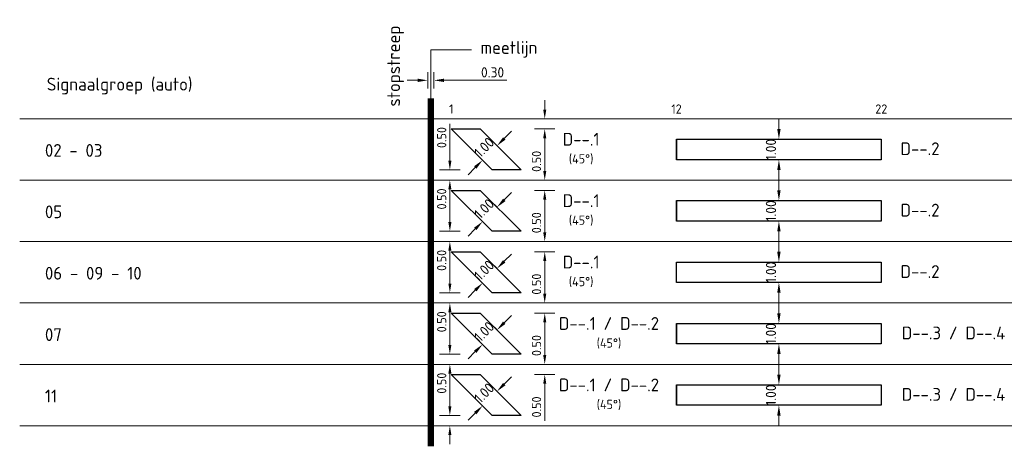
# Model space of a CAD drawing. Header units: metres. Extents: x 196669 to 197735, y 355514 to 356669.
# Tile 26 of 28: x 197644 to 197692, y 355857 to 355878. Entities that reach past the tile are written whole.
import ezdxf

# ---------------------------------------------------------------- set-up
doc = ezdxf.new("R2010")
doc.units = ezdxf.units.M
doc.layers.get('Defpoints').update_dxf_attribs({"color": 151})
for name, color, linetype, lineweight in [('N-WE-VW-M', 7, 'Continuous', 18), ('N-WE-VW-VRI-DETECTIETABEL-G', 7, 'Continuous', 18), ('N-WE-VW-VRI_DETECTIELUS-G', 3, 'Continuous', 30), ('X-XX-AL-AANPIJLING-T25', 7, 'Continuous', 25), ('X-XX-AL-T18', 7, 'Continuous', 13)]:
    doc.layers.add(name, color=color, linetype=linetype, lineweight=lineweight)
doc.styles.add('NLCS-ISO-M200-T25', font='NLCS-ISO.ttf', dxfattribs={"height": 0.5})
doc.styles.add('NLCS-ISO-M250-T18', font='NLCS-ISO.ttf', dxfattribs={"height": 0.45})
doc.styles.add('NLCS-ISO-M250-T25', font='NLCS-ISO.ttf', dxfattribs={"height": 0.625})
doc.dimstyles.new('NLCS-M200-T25-PIJL_L2_H1', dxfattribs={"dimscale": 0.2, "dimtxt": 2.5, "dimasz": 2.5, "dimexe": 2, "dimexo": 2, "dimgap": 0.7, "dimtad": 1, "dimzin": 0, "dimdsep": 46, "dimtxsty": 'NLCS-ISO-M200-T25', "dimcen": 0, "dimdle": 2, "dimclrd": 256, "dimclre": 256, "dimclrt": 256, "dimadec": 1, "dimazin": 0, "dimtfac": 1, "dimtdec": 3, "dimtofl": 0, "dimtmove": 0, "dimatfit": 3, "dimfxl": 2, "dimfxlon": 1, "dimtfillclr": 256, "dimtolj": 1, "dimtzin": 0, "dimlwd": -1, "dimlwe": -1, "dimarcsym": 0})
doc.dimstyles.new('NLCS-M250-T18-PIJL_L2_H1', dxfattribs={"dimscale": 0.25, "dimtxt": 2.5, "dimasz": 1.8, "dimexe": 2, "dimexo": 2, "dimgap": 0.7, "dimtad": 1, "dimzin": 0, "dimdsep": 46, "dimtxsty": 'NLCS-ISO-M250-T18', "dimcen": 0, "dimdle": 2, "dimclrd": 256, "dimclre": 256, "dimclrt": 256, "dimadec": 1, "dimazin": 0, "dimtfac": 1, "dimtdec": 3, "dimtofl": 0, "dimtmove": 0, "dimatfit": 3, "dimfxl": 2, "dimfxlon": 1, "dimtfillclr": 256, "dimtolj": 1, "dimtzin": 0, "dimlwd": -1, "dimlwe": -1, "dimarcsym": 0})

# ---------------------------------------------------------------- blocks, each defined once
blk = doc.blocks.new('*D75')
at = {"layer": 'Defpoints', "color": 0, "transparency": 16777216}
for p in [(197663.868, 355874.807), (197663.568, 355873.93), (197663.868, 355873.93)]:
    blk.add_point(p, dxfattribs=at)
at = {"layer": 'N-WE-VW-M', "transparency": 16777216}
for p, q in [((197663.568, 355874.407), (197663.568, 355875.207)), ((197663.868, 355874.407), (197663.868, 355875.207)), ((197663.068, 355874.807), (197662.568, 355874.807)), ((197664.368, 355874.807), (197667.423, 355874.807))]:
    blk.add_line(p, q, dxfattribs=at)
for points in [[(197663.068, 355874.89), (197663.068, 355874.723), (197663.568, 355874.807)], [(197664.368, 355874.89), (197664.368, 355874.723), (197663.868, 355874.807)]]:
    blk.add_solid(points, dxfattribs=at)
at = {"layer": 'N-WE-VW-M', "transparency": 16777216, "insert": (197666.733, 355875.197), "char_height": 0.5, "attachment_point": 5, "style": 'NLCS-ISO-M200-T25'}
blk.add_mtext('\\A1;0.30', dxfattribs=at)
blk = doc.blocks.new('*D76')
at = {"layer": 'Defpoints', "color": 0, "transparency": 16777216}
for p in [(197665.803, 355870.43), (197664.648, 355869.93), (197665.803, 355869.93)]:
    blk.add_point(p, dxfattribs=at)
at = {"layer": 'N-WE-VW-M', "transparency": 16777216}
for p, q in [((197664.648, 355870.88), (197664.648, 355872.681)), ((197665.148, 355870.43), (197664.148, 355870.43)), ((197665.148, 355869.93), (197664.148, 355869.93)), ((197664.648, 355869.48), (197664.648, 355869.03))]:
    blk.add_line(p, q, dxfattribs=at)
for points in [[(197664.573, 355870.88), (197664.723, 355870.88), (197664.648, 355870.43)], [(197664.573, 355869.48), (197664.723, 355869.48), (197664.648, 355869.93)]]:
    blk.add_solid(points, dxfattribs=at)
at = {"layer": 'N-WE-VW-M', "transparency": 16777216, "insert": (197664.248, 355872.011), "char_height": 0.45, "attachment_point": 5, "rotation": 90, "style": 'NLCS-ISO-M250-T18'}
blk.add_mtext('\\A1;0.50', dxfattribs=at)
blk = doc.blocks.new('*D77')
at = {"layer": 'Defpoints', "color": 0, "transparency": 16777216}
for p in [(197668.126, 355872.93), (197669.281, 355872.93), (197668.126, 355872.43)]:
    blk.add_point(p, dxfattribs=at)
at = {"layer": 'N-WE-VW-M', "transparency": 16777216}
for p, q in [((197669.281, 355873.38), (197669.281, 355873.83)), ((197668.781, 355872.93), (197669.781, 355872.93)), ((197668.781, 355872.43), (197669.781, 355872.43)), ((197669.281, 355871.98), (197669.281, 355870.179))]:
    blk.add_line(p, q, dxfattribs=at)
for points in [[(197669.206, 355873.38), (197669.356, 355873.38), (197669.281, 355872.93)], [(197669.206, 355871.98), (197669.356, 355871.98), (197669.281, 355872.43)]]:
    blk.add_solid(points, dxfattribs=at)
at = {"layer": 'N-WE-VW-M', "transparency": 16777216, "insert": (197668.881, 355870.849), "char_height": 0.45, "attachment_point": 5, "rotation": 90, "style": 'NLCS-ISO-M250-T18'}
blk.add_mtext('\\A1;0.50', dxfattribs=at)
blk = doc.blocks.new('*D83')
at = {"layer": 'Defpoints', "color": 0, "transparency": 16777216}
for p in [(197666.951, 355871.612), (197666.951, 355871.612), (197666.244, 355870.904)]:
    blk.add_point(p, dxfattribs=at)
at = {"layer": 'N-WE-VW-M', "transparency": 16777216}
for p, q in [((197667.304, 355871.965), (197667.658, 355872.319)), ((197666.951, 355871.612), (197666.668, 355871.894)), ((197666.244, 355870.904), (197665.961, 355871.187)), ((197665.89, 355870.551), (197665.537, 355870.197))]:
    blk.add_line(p, q, dxfattribs=at)
for points in [[(197667.245, 355872.024), (197667.363, 355871.906), (197666.951, 355871.612)], [(197665.831, 355870.61), (197665.949, 355870.492), (197666.244, 355870.904)]]:
    blk.add_solid(points, dxfattribs=at)
at = {"layer": 'N-WE-VW-M', "transparency": 16777216, "insert": (197666.321, 355871.534), "char_height": 0.5, "attachment_point": 5, "rotation": 45, "style": 'NLCS-ISO-M200-T25'}
blk.add_mtext('\\A1;1.00', dxfattribs=at)
blk = doc.blocks.new('*D84')
at = {"layer": 'Defpoints', "color": 0, "transparency": 16777216}
for p in [(197680.718, 355871.93), (197680.735, 355871.93), (197680.735, 355870.93)]:
    blk.add_point(p, dxfattribs=at)
at = {"layer": 'N-WE-VW-M', "transparency": 16777216}
for p, q in [((197680.718, 355872.43), (197680.718, 355872.93)), ((197680.718, 355871.93), (197680.318, 355871.93)), ((197680.718, 355870.93), (197680.318, 355870.93)), ((197680.718, 355870.43), (197680.718, 355869.93))]:
    blk.add_line(p, q, dxfattribs=at)
for points in [[(197680.635, 355872.43), (197680.801, 355872.43), (197680.718, 355871.93)], [(197680.635, 355870.43), (197680.801, 355870.43), (197680.718, 355870.93)]]:
    blk.add_solid(points, dxfattribs=at)
at = {"layer": 'N-WE-VW-M', "transparency": 16777216, "insert": (197680.328, 355871.43), "char_height": 0.5, "attachment_point": 5, "rotation": 90, "style": 'NLCS-ISO-M200-T25'}
blk.add_mtext('\\A1;1.00', dxfattribs=at)
blk = doc.blocks.new('*D68')
at = {"layer": 'Defpoints', "color": 0, "transparency": 16777216}
for p in [(197665.803, 355861.43), (197664.648, 355860.93), (197665.803, 355860.93)]:
    blk.add_point(p, dxfattribs=at)
at = {"layer": 'N-WE-VW-M', "transparency": 16777216}
for p, q in [((197664.648, 355861.88), (197664.648, 355863.681)), ((197665.148, 355861.43), (197664.148, 355861.43)), ((197665.148, 355860.93), (197664.148, 355860.93)), ((197664.648, 355860.48), (197664.648, 355860.03))]:
    blk.add_line(p, q, dxfattribs=at)
for points in [[(197664.573, 355861.88), (197664.723, 355861.88), (197664.648, 355861.43)], [(197664.573, 355860.48), (197664.723, 355860.48), (197664.648, 355860.93)]]:
    blk.add_solid(points, dxfattribs=at)
at = {"layer": 'N-WE-VW-M', "transparency": 16777216, "insert": (197664.248, 355863.011), "char_height": 0.45, "attachment_point": 5, "rotation": 90, "style": 'NLCS-ISO-M250-T18'}
blk.add_mtext('\\A1;0.50', dxfattribs=at)
blk = doc.blocks.new('*D69')
at = {"layer": 'Defpoints', "color": 0, "transparency": 16777216}
for p in [(197668.126, 355863.93), (197669.281, 355863.93), (197668.126, 355863.43)]:
    blk.add_point(p, dxfattribs=at)
at = {"layer": 'N-WE-VW-M', "transparency": 16777216}
for p, q in [((197669.281, 355864.38), (197669.281, 355864.83)), ((197668.781, 355863.93), (197669.781, 355863.93)), ((197668.781, 355863.43), (197669.781, 355863.43)), ((197669.281, 355862.98), (197669.281, 355861.179))]:
    blk.add_line(p, q, dxfattribs=at)
for points in [[(197669.206, 355864.38), (197669.356, 355864.38), (197669.281, 355863.93)], [(197669.206, 355862.98), (197669.356, 355862.98), (197669.281, 355863.43)]]:
    blk.add_solid(points, dxfattribs=at)
at = {"layer": 'N-WE-VW-M', "transparency": 16777216, "insert": (197668.881, 355861.849), "char_height": 0.45, "attachment_point": 5, "rotation": 90, "style": 'NLCS-ISO-M250-T18'}
blk.add_mtext('\\A1;0.50', dxfattribs=at)
blk = doc.blocks.new('*D80')
at = {"layer": 'Defpoints', "color": 0, "transparency": 16777216}
for p in [(197666.951, 355862.612), (197666.951, 355862.612), (197666.244, 355861.904)]:
    blk.add_point(p, dxfattribs=at)
at = {"layer": 'N-WE-VW-M', "transparency": 16777216}
for p, q in [((197667.304, 355862.965), (197667.658, 355863.319)), ((197666.951, 355862.612), (197666.668, 355862.894)), ((197666.244, 355861.904), (197665.961, 355862.187)), ((197665.89, 355861.551), (197665.537, 355861.197))]:
    blk.add_line(p, q, dxfattribs=at)
for points in [[(197667.245, 355863.024), (197667.363, 355862.906), (197666.951, 355862.612)], [(197665.831, 355861.61), (197665.949, 355861.492), (197666.244, 355861.904)]]:
    blk.add_solid(points, dxfattribs=at)
at = {"layer": 'N-WE-VW-M', "transparency": 16777216, "insert": (197666.321, 355862.534), "char_height": 0.5, "attachment_point": 5, "rotation": 45, "style": 'NLCS-ISO-M200-T25'}
blk.add_mtext('\\A1;1.00', dxfattribs=at)
blk = doc.blocks.new('*D81')
at = {"layer": 'Defpoints', "color": 0, "transparency": 16777216}
for p in [(197680.718, 355862.93), (197680.735, 355862.93), (197680.735, 355861.93)]:
    blk.add_point(p, dxfattribs=at)
at = {"layer": 'N-WE-VW-M', "transparency": 16777216}
for p, q in [((197680.718, 355863.43), (197680.718, 355863.93)), ((197680.718, 355862.93), (197680.318, 355862.93)), ((197680.718, 355861.93), (197680.318, 355861.93)), ((197680.718, 355861.43), (197680.718, 355860.93))]:
    blk.add_line(p, q, dxfattribs=at)
for points in [[(197680.635, 355863.43), (197680.801, 355863.43), (197680.718, 355862.93)], [(197680.635, 355861.43), (197680.801, 355861.43), (197680.718, 355861.93)]]:
    blk.add_solid(points, dxfattribs=at)
at = {"layer": 'N-WE-VW-M', "transparency": 16777216, "insert": (197680.328, 355862.43), "char_height": 0.5, "attachment_point": 5, "rotation": 90, "style": 'NLCS-ISO-M200-T25'}
blk.add_mtext('\\A1;1.00', dxfattribs=at)
blk = doc.blocks.new('*D98')
at = {"layer": 'Defpoints', "color": 0, "transparency": 16777216}
for p in [(197665.803, 355867.43), (197664.648, 355866.93), (197665.803, 355866.93)]:
    blk.add_point(p, dxfattribs=at)
at = {"layer": 'N-WE-VW-M', "transparency": 16777216}
for p, q in [((197664.648, 355867.88), (197664.648, 355869.681)), ((197665.148, 355867.43), (197664.148, 355867.43)), ((197665.148, 355866.93), (197664.148, 355866.93)), ((197664.648, 355866.48), (197664.648, 355866.03))]:
    blk.add_line(p, q, dxfattribs=at)
for points in [[(197664.573, 355867.88), (197664.723, 355867.88), (197664.648, 355867.43)], [(197664.573, 355866.48), (197664.723, 355866.48), (197664.648, 355866.93)]]:
    blk.add_solid(points, dxfattribs=at)
at = {"layer": 'N-WE-VW-M', "transparency": 16777216, "insert": (197664.248, 355869.011), "char_height": 0.45, "attachment_point": 5, "rotation": 90, "style": 'NLCS-ISO-M250-T18'}
blk.add_mtext('\\A1;0.50', dxfattribs=at)
blk = doc.blocks.new('*D99')
at = {"layer": 'Defpoints', "color": 0, "transparency": 16777216}
for p in [(197668.126, 355869.93), (197669.281, 355869.93), (197668.126, 355869.43)]:
    blk.add_point(p, dxfattribs=at)
at = {"layer": 'N-WE-VW-M', "transparency": 16777216}
for p, q in [((197669.281, 355870.38), (197669.281, 355870.83)), ((197668.781, 355869.93), (197669.781, 355869.93)), ((197668.781, 355869.43), (197669.781, 355869.43)), ((197669.281, 355868.98), (197669.281, 355867.179))]:
    blk.add_line(p, q, dxfattribs=at)
for points in [[(197669.206, 355870.38), (197669.356, 355870.38), (197669.281, 355869.93)], [(197669.206, 355868.98), (197669.356, 355868.98), (197669.281, 355869.43)]]:
    blk.add_solid(points, dxfattribs=at)
at = {"layer": 'N-WE-VW-M', "transparency": 16777216, "insert": (197668.881, 355867.849), "char_height": 0.45, "attachment_point": 5, "rotation": 90, "style": 'NLCS-ISO-M250-T18'}
blk.add_mtext('\\A1;0.50', dxfattribs=at)
blk = doc.blocks.new('*D103')
at = {"layer": 'Defpoints', "color": 0, "transparency": 16777216}
for p in [(197666.951, 355868.612), (197666.951, 355868.612), (197666.244, 355867.904)]:
    blk.add_point(p, dxfattribs=at)
at = {"layer": 'N-WE-VW-M', "transparency": 16777216}
for p, q in [((197667.304, 355868.965), (197667.658, 355869.319)), ((197666.951, 355868.612), (197666.668, 355868.894)), ((197666.244, 355867.904), (197665.961, 355868.187)), ((197665.89, 355867.551), (197665.537, 355867.197))]:
    blk.add_line(p, q, dxfattribs=at)
for points in [[(197667.245, 355869.024), (197667.363, 355868.906), (197666.951, 355868.612)], [(197665.831, 355867.61), (197665.949, 355867.492), (197666.244, 355867.904)]]:
    blk.add_solid(points, dxfattribs=at)
at = {"layer": 'N-WE-VW-M', "transparency": 16777216, "insert": (197666.321, 355868.534), "char_height": 0.5, "attachment_point": 5, "rotation": 45, "style": 'NLCS-ISO-M200-T25'}
blk.add_mtext('\\A1;1.00', dxfattribs=at)
blk = doc.blocks.new('*D104')
at = {"layer": 'Defpoints', "color": 0, "transparency": 16777216}
for p in [(197680.718, 355868.93), (197680.735, 355868.93), (197680.735, 355867.93)]:
    blk.add_point(p, dxfattribs=at)
at = {"layer": 'N-WE-VW-M', "transparency": 16777216}
for p, q in [((197680.718, 355869.43), (197680.718, 355869.93)), ((197680.718, 355868.93), (197680.318, 355868.93)), ((197680.718, 355867.93), (197680.318, 355867.93)), ((197680.718, 355867.43), (197680.718, 355866.93))]:
    blk.add_line(p, q, dxfattribs=at)
for points in [[(197680.635, 355869.43), (197680.801, 355869.43), (197680.718, 355868.93)], [(197680.635, 355867.43), (197680.801, 355867.43), (197680.718, 355867.93)]]:
    blk.add_solid(points, dxfattribs=at)
at = {"layer": 'N-WE-VW-M', "transparency": 16777216, "insert": (197680.328, 355868.43), "char_height": 0.5, "attachment_point": 5, "rotation": 90, "style": 'NLCS-ISO-M200-T25'}
blk.add_mtext('\\A1;1.00', dxfattribs=at)
blk = doc.blocks.new('*D137')
at = {"layer": 'Defpoints', "color": 0, "transparency": 16777216}
for p in [(197665.803, 355858.43), (197664.648, 355857.93), (197665.803, 355857.93)]:
    blk.add_point(p, dxfattribs=at)
at = {"layer": 'N-WE-VW-M', "transparency": 16777216}
for p, q in [((197664.648, 355858.88), (197664.648, 355860.681)), ((197665.148, 355858.43), (197664.148, 355858.43)), ((197665.148, 355857.93), (197664.148, 355857.93)), ((197664.648, 355857.48), (197664.648, 355857.03))]:
    blk.add_line(p, q, dxfattribs=at)
for points in [[(197664.573, 355858.88), (197664.723, 355858.88), (197664.648, 355858.43)], [(197664.573, 355857.48), (197664.723, 355857.48), (197664.648, 355857.93)]]:
    blk.add_solid(points, dxfattribs=at)
at = {"layer": 'N-WE-VW-M', "transparency": 16777216, "insert": (197664.248, 355860.011), "char_height": 0.45, "attachment_point": 5, "rotation": 90, "style": 'NLCS-ISO-M250-T18'}
blk.add_mtext('\\A1;0.50', dxfattribs=at)
blk = doc.blocks.new('*D138')
at = {"layer": 'Defpoints', "color": 0, "transparency": 16777216}
for p in [(197668.126, 355860.93), (197669.281, 355860.93), (197668.126, 355860.43)]:
    blk.add_point(p, dxfattribs=at)
at = {"layer": 'N-WE-VW-M', "transparency": 16777216}
for p, q in [((197669.281, 355861.38), (197669.281, 355861.83)), ((197668.781, 355860.93), (197669.781, 355860.93)), ((197668.781, 355860.43), (197669.781, 355860.43)), ((197669.281, 355859.98), (197669.281, 355858.179))]:
    blk.add_line(p, q, dxfattribs=at)
for points in [[(197669.206, 355861.38), (197669.356, 355861.38), (197669.281, 355860.93)], [(197669.206, 355859.98), (197669.356, 355859.98), (197669.281, 355860.43)]]:
    blk.add_solid(points, dxfattribs=at)
at = {"layer": 'N-WE-VW-M', "transparency": 16777216, "insert": (197668.881, 355858.849), "char_height": 0.45, "attachment_point": 5, "rotation": 90, "style": 'NLCS-ISO-M250-T18'}
blk.add_mtext('\\A1;0.50', dxfattribs=at)
blk = doc.blocks.new('*D142')
at = {"layer": 'Defpoints', "color": 0, "transparency": 16777216}
for p in [(197666.951, 355859.612), (197666.951, 355859.612), (197666.244, 355858.904)]:
    blk.add_point(p, dxfattribs=at)
at = {"layer": 'N-WE-VW-M', "transparency": 16777216}
for p, q in [((197667.304, 355859.965), (197667.658, 355860.319)), ((197666.951, 355859.612), (197666.668, 355859.894)), ((197666.244, 355858.904), (197665.961, 355859.187)), ((197665.89, 355858.551), (197665.537, 355858.197))]:
    blk.add_line(p, q, dxfattribs=at)
for points in [[(197667.245, 355860.024), (197667.363, 355859.906), (197666.951, 355859.612)], [(197665.831, 355858.61), (197665.949, 355858.492), (197666.244, 355858.904)]]:
    blk.add_solid(points, dxfattribs=at)
at = {"layer": 'N-WE-VW-M', "transparency": 16777216, "insert": (197666.321, 355859.534), "char_height": 0.5, "attachment_point": 5, "rotation": 45, "style": 'NLCS-ISO-M200-T25'}
blk.add_mtext('\\A1;1.00', dxfattribs=at)
blk = doc.blocks.new('*D143')
at = {"layer": 'Defpoints', "color": 0, "transparency": 16777216}
for p in [(197680.718, 355859.93), (197680.735, 355859.93), (197680.735, 355858.93)]:
    blk.add_point(p, dxfattribs=at)
at = {"layer": 'N-WE-VW-M', "transparency": 16777216}
for p, q in [((197680.718, 355860.43), (197680.718, 355860.93)), ((197680.718, 355859.93), (197680.318, 355859.93)), ((197680.718, 355858.93), (197680.318, 355858.93)), ((197680.718, 355858.43), (197680.718, 355857.93))]:
    blk.add_line(p, q, dxfattribs=at)
for points in [[(197680.635, 355860.43), (197680.801, 355860.43), (197680.718, 355859.93)], [(197680.635, 355858.43), (197680.801, 355858.43), (197680.718, 355858.93)]]:
    blk.add_solid(points, dxfattribs=at)
at = {"layer": 'N-WE-VW-M', "transparency": 16777216, "insert": (197680.328, 355859.43), "char_height": 0.5, "attachment_point": 5, "rotation": 90, "style": 'NLCS-ISO-M200-T25'}
blk.add_mtext('\\A1;1.00', dxfattribs=at)
blk = doc.blocks.new('*D817')
at = {"layer": 'Defpoints', "color": 0, "transparency": 16777216}
for p in [(197665.803, 355864.43), (197664.648, 355863.93), (197665.803, 355863.93)]:
    blk.add_point(p, dxfattribs=at)
at = {"layer": 'N-WE-VW-M', "transparency": 16777216}
for p, q in [((197664.648, 355864.88), (197664.648, 355866.681)), ((197665.148, 355864.43), (197664.148, 355864.43)), ((197665.148, 355863.93), (197664.148, 355863.93)), ((197664.648, 355863.48), (197664.648, 355863.03))]:
    blk.add_line(p, q, dxfattribs=at)
for points in [[(197664.573, 355864.88), (197664.723, 355864.88), (197664.648, 355864.43)], [(197664.573, 355863.48), (197664.723, 355863.48), (197664.648, 355863.93)]]:
    blk.add_solid(points, dxfattribs=at)
at = {"layer": 'N-WE-VW-M', "transparency": 16777216, "insert": (197664.248, 355866.011), "char_height": 0.45, "attachment_point": 5, "rotation": 90, "style": 'NLCS-ISO-M250-T18'}
blk.add_mtext('\\A1;0.50', dxfattribs=at)
blk = doc.blocks.new('*D818')
at = {"layer": 'Defpoints', "color": 0, "transparency": 16777216}
for p in [(197668.126, 355866.93), (197669.281, 355866.93), (197668.126, 355866.43)]:
    blk.add_point(p, dxfattribs=at)
at = {"layer": 'N-WE-VW-M', "transparency": 16777216}
for p, q in [((197669.281, 355867.38), (197669.281, 355867.83)), ((197668.781, 355866.93), (197669.781, 355866.93)), ((197668.781, 355866.43), (197669.781, 355866.43)), ((197669.281, 355865.98), (197669.281, 355864.179))]:
    blk.add_line(p, q, dxfattribs=at)
for points in [[(197669.206, 355867.38), (197669.356, 355867.38), (197669.281, 355866.93)], [(197669.206, 355865.98), (197669.356, 355865.98), (197669.281, 355866.43)]]:
    blk.add_solid(points, dxfattribs=at)
at = {"layer": 'N-WE-VW-M', "transparency": 16777216, "insert": (197668.881, 355864.849), "char_height": 0.45, "attachment_point": 5, "rotation": 90, "style": 'NLCS-ISO-M250-T18'}
blk.add_mtext('\\A1;0.50', dxfattribs=at)
blk = doc.blocks.new('*D819')
at = {"layer": 'Defpoints', "color": 0, "transparency": 16777216}
for p in [(197666.951, 355865.612), (197666.951, 355865.612), (197666.244, 355864.904)]:
    blk.add_point(p, dxfattribs=at)
at = {"layer": 'N-WE-VW-M', "transparency": 16777216}
for p, q in [((197666.951, 355865.612), (197666.668, 355865.894)), ((197667.304, 355865.965), (197667.658, 355866.319)), ((197666.244, 355864.904), (197665.961, 355865.187)), ((197665.89, 355864.551), (197665.537, 355864.197))]:
    blk.add_line(p, q, dxfattribs=at)
for points in [[(197667.245, 355866.024), (197667.363, 355865.906), (197666.951, 355865.612)], [(197665.831, 355864.61), (197665.949, 355864.492), (197666.244, 355864.904)]]:
    blk.add_solid(points, dxfattribs=at)
at = {"layer": 'N-WE-VW-M', "transparency": 16777216, "insert": (197666.321, 355865.534), "char_height": 0.5, "attachment_point": 5, "rotation": 45, "style": 'NLCS-ISO-M200-T25'}
blk.add_mtext('\\A1;1.00', dxfattribs=at)
blk = doc.blocks.new('*D820')
at = {"layer": 'Defpoints', "color": 0, "transparency": 16777216}
for p in [(197680.718, 355865.93), (197680.735, 355865.93), (197680.735, 355864.93)]:
    blk.add_point(p, dxfattribs=at)
at = {"layer": 'N-WE-VW-M', "transparency": 16777216}
for p, q in [((197680.718, 355866.43), (197680.718, 355866.93)), ((197680.718, 355865.93), (197680.318, 355865.93)), ((197680.718, 355864.93), (197680.318, 355864.93)), ((197680.718, 355864.43), (197680.718, 355863.93))]:
    blk.add_line(p, q, dxfattribs=at)
for points in [[(197680.635, 355866.43), (197680.801, 355866.43), (197680.718, 355865.93)], [(197680.635, 355864.43), (197680.801, 355864.43), (197680.718, 355864.93)]]:
    blk.add_solid(points, dxfattribs=at)
at = {"layer": 'N-WE-VW-M', "transparency": 16777216, "insert": (197680.328, 355865.43), "char_height": 0.5, "attachment_point": 5, "rotation": 90, "style": 'NLCS-ISO-M200-T25'}
blk.add_mtext('\\A1;1.00', dxfattribs=at)

msp = doc.modelspace()

# ---------------------------------------------------------------- linework, layer by layer
at = {"layer": 'N-WE-VW-VRI-DETECTIETABEL-G'}
msp.add_line((197663.718, 355873.93), (197663.718, 355876.298), dxfattribs=at)
msp.add_lwpolyline([(197663.718, 355876.298), (197665.698, 355876.298)], dxfattribs=at)
at = {"layer": 'N-WE-VW-VRI-DETECTIETABEL-G', "const_width": 0.3}
msp.add_lwpolyline([(197663.718, 355873.93), (197663.718, 355856.93)], dxfattribs=at)
at = {"layer": 'N-WE-VW-VRI-DETECTIETABEL-G', "flags": 128}
for points in [[(197643.638, 355872.93), (197734.903, 355872.93)], [(197643.638, 355869.93), (197734.903, 355869.93)], [(197643.638, 355866.93), (197734.903, 355866.93)], [(197643.638, 355863.93), (197734.903, 355863.93)], [(197643.638, 355860.93), (197734.903, 355860.93)], [(197643.638, 355857.93), (197734.903, 355857.93)]]:
    msp.add_lwpolyline(points, dxfattribs=at)
at = {"layer": 'N-WE-VW-VRI_DETECTIELUS-G', "ltscale": 1000}
for p, q in [((197675.718, 355871.93), (197675.718, 355870.93)), ((197675.718, 355868.93), (197675.718, 355867.93)), ((197675.718, 355862.93), (197675.718, 355861.93)), ((197675.718, 355859.93), (197675.718, 355858.93))]:
    msp.add_line(p, q, dxfattribs=at)
at = {"layer": 'N-WE-VW-VRI_DETECTIELUS-G'}
for points in [[(197666.718, 355870.43), (197664.718, 355872.43), (197666.132, 355872.43), (197668.132, 355870.43)], [(197666.718, 355867.43), (197664.718, 355869.43), (197666.132, 355869.43), (197668.132, 355867.43)], [(197666.718, 355864.43), (197664.718, 355866.43), (197666.132, 355866.43), (197668.132, 355864.43)], [(197666.718, 355861.43), (197664.718, 355863.43), (197666.132, 355863.43), (197668.132, 355861.43)], [(197666.718, 355858.43), (197664.718, 355860.43), (197666.132, 355860.43), (197668.132, 355858.43)]]:
    msp.add_lwpolyline(points, close=True, dxfattribs=at)
at = {"layer": 'N-WE-VW-VRI_DETECTIELUS-G', "ltscale": 1000}
for points in [[(197685.718, 355870.93), (197675.718, 355870.93), (197675.718, 355871.93), (197685.718, 355871.93)], [(197685.718, 355867.93), (197675.718, 355867.93), (197675.718, 355868.93), (197685.718, 355868.93)], [(197685.718, 355864.93), (197675.718, 355864.93), (197675.718, 355865.93), (197685.718, 355865.93)], [(197685.718, 355861.93), (197675.718, 355861.93), (197675.718, 355862.93), (197685.718, 355862.93)], [(197685.718, 355858.93), (197675.718, 355858.93), (197675.718, 355859.93), (197685.718, 355859.93)]]:
    msp.add_lwpolyline(points, close=True, dxfattribs=at)

# ---------------------------------------------------------------- texts
at = {"layer": 'X-XX-AL-AANPIJLING-T25', "linetype": 'Continuous', "style": 'NLCS-ISO-M250-T25'}
msp.add_text('stopstreep', height=0.625, rotation=90, dxfattribs=at).set_placement((197662.217, 355873.524))
at = {"layer": 'X-XX-AL-AANPIJLING-T25', "style": 'NLCS-ISO-M250-T25'}
for s, p in [('meetlijn', (197666.148, 355876.098)), ('Signaalgroep (auto)', (197644.959, 355874.307)), ('02 - 03', (197644.871, 355871.07)), ('05', (197644.871, 355868.07)), ('06 - 09 - 10', (197644.871, 355865.07)), ('07', (197644.871, 355862.07)), ('11', (197644.871, 355859.07))]:
    msp.add_text(s, height=0.625, rotation=0, dxfattribs=at).set_placement(p)
at = {"layer": 'X-XX-AL-AANPIJLING-T25', "char_height": 0.625, "attachment_point": 1, "rotation": 360, "style": 'NLCS-ISO-M250-T25'}
for s, width, insert in [('\\pxqc;D--.1{\\C20;\\P\\H0.72x;\\C256;(45°)}', 3.51475, (197669.3, 355872.24)), ('\\pxqc;D--.1{\\C20;\\P\\H0.72x;\\C256;(45°)}', 3.51475, (197669.3, 355869.24)), ('\\pxqc;D--.1{\\C20;\\P\\H0.72x;\\C256;(45°)}', 3.51475, (197669.3, 355866.24)), ('\\pxqc;D--.1 / D--.2{\\C20;\\P\\H0.72x;\\C256;(45°)}', 5.20396, (197669.816, 355863.24)), ('\\pxqc;D--.3 / D--.4', 5.54453, (197686.473, 355862.777)), ('\\pxqc;D--.1 / D--.2{\\C20;\\P\\H0.72x;\\C256;(45°)}', 5.20396, (197669.816, 355860.24)), ('\\pxqc;D--.3 / D--.4', 5.54453, (197686.473, 355859.777))]:
    msp.add_mtext_dynamic_manual_height_columns(s, width=width, gutter_width=2.25, heights=[0], dxfattribs=dict(at, insert=insert))
at = {"layer": 'X-XX-AL-AANPIJLING-T25', "char_height": 0.625, "attachment_point": 1, "style": 'NLCS-ISO-M250-T25'}
for insert in [(197685.851, 355871.777), (197685.851, 355868.777), (197685.851, 355865.777)]:
    msp.add_mtext_dynamic_manual_height_columns('\\pxqc;D--.2', width=3.51475, gutter_width=2.25, heights=[0], dxfattribs=dict(at, insert=insert))
at = {"layer": 'X-XX-AL-T18', "char_height": 0.45, "width": 1.24987, "attachment_point": 8, "rotation": 0, "style": 'NLCS-ISO-M250-T18'}
for s, insert in [('\\pxqc;1', (197664.718, 355873.18)), ('12', (197675.718, 355873.18)), ('\\pxqc;22', (197685.718, 355873.18))]:
    msp.add_mtext(s, dxfattribs=dict(at, insert=insert))

# ---------------------------------------------------------------- dimensions: what is measured, and where the dimension line sits
at = {"layer": 'N-WE-VW-M'}
dim = msp.add_linear_dim(base=(197663.868, 355874.807), p1=(197663.568, 355873.93), p2=(197663.868, 355873.93), angle=360, text='0.30', dimstyle='NLCS-M200-T25-PIJL_L2_H1', dxfattribs=at)
dim.commit()
dim.dimension.update_dxf_attribs({"geometry": '*D75', "text_midpoint": (197666.733, 355874.807), "dimtype": 161})
for base, p1, p2, angle, dimstyle, picture, middle, dimtype in [((197669.281, 355872.93), (197668.126, 355872.43), (197668.126, 355872.93), 90, 'NLCS-M250-T18-PIJL_L2_H1', '*D77', (197669.281, 355870.849), 160), ((197664.648, 355869.93), (197665.803, 355870.43), (197665.803, 355869.93), 270, 'NLCS-M250-T18-PIJL_L2_H1', '*D76', (197664.648, 355872.011), 160), ((197680.718, 355871.93), (197680.735, 355870.93), (197680.735, 355871.93), 90, 'NLCS-M200-T25-PIJL_L2_H1', '*D84', (197680.718, 355871.43), 161), ((197666.951, 355871.612), (197666.244, 355870.904), (197666.951, 355871.612), 45, 'NLCS-M200-T25-PIJL_L2_H1', '*D83', (197666.597, 355871.258), 161), ((197669.281, 355869.93), (197668.126, 355869.43), (197668.126, 355869.93), 90, 'NLCS-M250-T18-PIJL_L2_H1', '*D99', (197669.281, 355867.849), 160), ((197680.718, 355868.93), (197680.735, 355867.93), (197680.735, 355868.93), 90, 'NLCS-M200-T25-PIJL_L2_H1', '*D104', (197680.718, 355868.43), 161), ((197664.648, 355866.93), (197665.803, 355867.43), (197665.803, 355866.93), 270, 'NLCS-M250-T18-PIJL_L2_H1', '*D98', (197664.648, 355869.011), 160), ((197666.951, 355868.612), (197666.244, 355867.904), (197666.951, 355868.612), 45, 'NLCS-M200-T25-PIJL_L2_H1', '*D103', (197666.597, 355868.258), 161), ((197669.281, 355866.93), (197668.126, 355866.43), (197668.126, 355866.93), 90, 'NLCS-M250-T18-PIJL_L2_H1', '*D818', (197669.281, 355864.849), 160), ((197680.718, 355865.93), (197680.735, 355864.93), (197680.735, 355865.93), 90, 'NLCS-M200-T25-PIJL_L2_H1', '*D820', (197680.718, 355865.43), 161), ((197664.648, 355863.93), (197665.803, 355864.43), (197665.803, 355863.93), 270, 'NLCS-M250-T18-PIJL_L2_H1', '*D817', (197664.648, 355866.011), 160), ((197666.951, 355865.612), (197666.244, 355864.904), (197666.951, 355865.612), 45, 'NLCS-M200-T25-PIJL_L2_H1', '*D819', (197666.597, 355865.258), 161), ((197669.281, 355863.93), (197668.126, 355863.43), (197668.126, 355863.93), 90, 'NLCS-M250-T18-PIJL_L2_H1', '*D69', (197669.281, 355861.849), 160), ((197664.648, 355860.93), (197665.803, 355861.43), (197665.803, 355860.93), 270, 'NLCS-M250-T18-PIJL_L2_H1', '*D68', (197664.648, 355863.011), 160), ((197680.718, 355862.93), (197680.735, 355861.93), (197680.735, 355862.93), 90, 'NLCS-M200-T25-PIJL_L2_H1', '*D81', (197680.718, 355862.43), 161), ((197666.951, 355862.612), (197666.244, 355861.904), (197666.951, 355862.612), 45, 'NLCS-M200-T25-PIJL_L2_H1', '*D80', (197666.597, 355862.258), 161), ((197669.281, 355860.93), (197668.126, 355860.43), (197668.126, 355860.93), 90, 'NLCS-M250-T18-PIJL_L2_H1', '*D138', (197669.281, 355858.849), 160), ((197664.648, 355857.93), (197665.803, 355858.43), (197665.803, 355857.93), 270, 'NLCS-M250-T18-PIJL_L2_H1', '*D137', (197664.648, 355860.011), 160), ((197680.718, 355859.93), (197680.735, 355858.93), (197680.735, 355859.93), 90, 'NLCS-M200-T25-PIJL_L2_H1', '*D143', (197680.718, 355859.43), 161), ((197666.951, 355859.612), (197666.244, 355858.904), (197666.951, 355859.612), 45, 'NLCS-M200-T25-PIJL_L2_H1', '*D142', (197666.597, 355859.258), 161)]:
    dim = msp.add_linear_dim(base=base, p1=p1, p2=p2, angle=angle, dimstyle=dimstyle, dxfattribs=at)
    dim.commit()
    dim.dimension.update_dxf_attribs({"geometry": picture, "text_midpoint": middle, "dimtype": dimtype})

doc.saveas('drawing.dxf')
